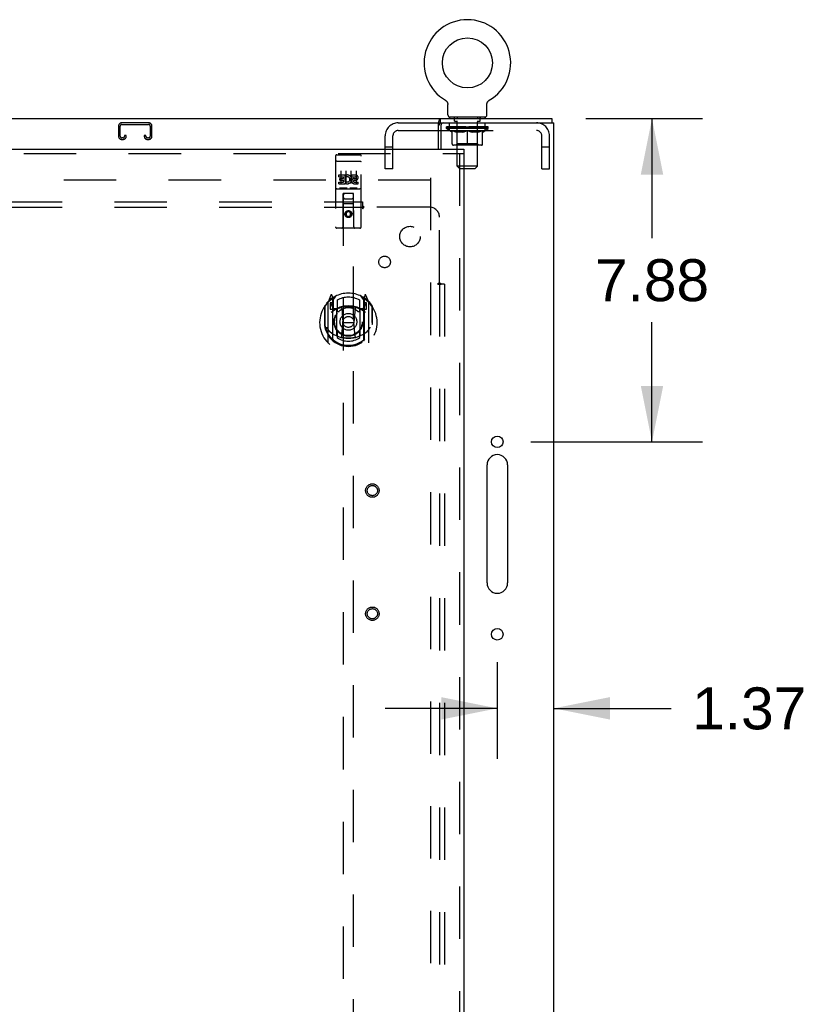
# Model space of a CAD drawing. Header units: inches. Extents: x 0 to 232, y 0 to 150.
# Tile 22 of 30: x 90 to 109, y 92 to 116. Entities that reach past the tile are written whole.
import ezdxf

# ---------------------------------------------------------------- set-up
doc = ezdxf.new("R2010")
doc.units = ezdxf.units.IN
doc.header["$LTSCALE"] = 12.750417
doc.header["$MEASUREMENT"] = 0
doc.linetypes.add('HIDDEN', pattern=[0.2, 0.1, -0.1])
doc.layers.get('0').update_dxf_attribs({"linetype": 'CONTINUOUS'})
for name, color, linetype in [('DEFAULT_2', 8, 'HIDDEN'), ('DIMENSIONS', 7, 'CONTINUOUS'), ('MAIN_OR_RIGHT_DOOR_ASSEMBLY', 7, 'CONTINUOUS'), ('SUBPANEL', 7, 'CONTINUOUS')]:
    doc.layers.add(name, color=color, linetype=linetype)
doc.styles.get("Standard").update_dxf_attribs({"font": 'arial.ttf'})
doc.dimstyles.new('DIMSTYLE_1', dxfattribs={"dimtxt": 1.022761, "dimasz": 1.363681, "dimexe": 0.09, "dimexo": 0.07, "dimgap": 0.0375, "dimtad": 0, "dimtih": 1, "dimtoh": 1, "dimzin": 4, "dimdsep": 46, "dimtxsty": 'Standard', "dimblk": '_FILLED', "dimblk1": '_FILLED', "dimblk2": '_FILLED', "dimcen": 0.09, "dimazin": 1, "dimtfac": 1, "dimtdec": 3, "dimtofl": 0, "dimtmove": 0, "dimatfit": 3, "dimldrblk": '_FILLED', "dimfxl": 0, "dimtolj": 1, "dimtzin": 4, "dimarcsym": 0})

# ---------------------------------------------------------------- blocks, each defined once
blk = doc.blocks.new('_FILLED')
at = {"color": 0, "linetype": 'ByBlock'}
blk.add_solid([(0, 0), (-1, 0.2), (-1, -0.2)], dxfattribs=at)
blk = doc.blocks.new('*D10')
at = {"layer": 'DIMENSIONS', "color": 2, "linetype": 'Continuous'}
for p, q in [((103.787, 113.256), (106.628, 113.256)), ((105.4, 113.256), (105.4, 110.341)), ((105.4, 105.381), (105.4, 108.296)), ((102.449, 105.381), (106.628, 105.381))]:
    blk.add_line(p, q, dxfattribs=at)
at = {"layer": 'DIMENSIONS', "color": 2, "linetype": 'Continuous', "xscale": 1.3636809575, "yscale": 1.3636809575, "zscale": 1.3636809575}
for p, rotation in [((105.4, 113.256), 90), ((105.4, 105.381), 270)]:
    blk.add_blockref('_FILLED', p, dxfattribs=dict(at, rotation=rotation))
at = {"layer": 'DIMENSIONS', "color": 2, "linetype": 'Continuous', "insert": (105.4, 109.83), "char_height": 1.0228, "width": 2.77932, "attachment_point": 2, "line_spacing_factor": 0.9}
blk.add_mtext('7.88', dxfattribs=at)
blk = doc.blocks.new('*D11')
at = {"layer": 'DIMENSIONS', "color": 2, "linetype": 'Continuous'}
for p, q in [((101.635, 100.016), (101.635, 97.661)), ((101.635, 98.888), (98.907, 98.888)), ((103.01, 98.888), (105.865, 98.888))]:
    blk.add_line(p, q, dxfattribs=at)
at = {"layer": 'DIMENSIONS', "color": 2, "linetype": 'Continuous', "xscale": 1.3636809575, "yscale": 1.3636809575, "zscale": 1.3636809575}
blk.add_blockref('_FILLED', (101.635, 98.888), dxfattribs=at)
at = {"layer": 'DIMENSIONS', "color": 2, "linetype": 'Continuous', "xscale": 1.3636809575, "yscale": 1.3636809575, "zscale": 1.3636809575, "rotation": 180}
blk.add_blockref('_FILLED', (103.01, 98.888), dxfattribs=at)
at = {"layer": 'DIMENSIONS', "color": 2, "linetype": 'Continuous', "insert": (107.766, 99.399), "char_height": 1.0228, "width": 2.77932, "attachment_point": 2, "line_spacing_factor": 0.9}
blk.add_mtext('1.37', dxfattribs=at)

msp = doc.modelspace()

# ---------------------------------------------------------------- linework, layer by layer
at = {"color": 7, "linetype": 'Continuous'}
for p, q in [((100.369, 113.703), (100.369, 113.703)), ((100.369, 113.703), (100.372, 113.701)), ((100.372, 113.701), (100.375, 113.699)), ((100.375, 113.699), (100.377, 113.698)), ((100.377, 113.698), (100.38, 113.695)), ((100.38, 113.695), (100.384, 113.693)), ((100.383, 113.693), (100.387, 113.69)), ((101.424, 113.69), (101.428, 113.693)), ((101.428, 113.693), (101.431, 113.695)), ((101.431, 113.695), (101.435, 113.698)), ((101.435, 113.698), (101.436, 113.699)), ((101.435, 113.698), (101.436, 113.699)), ((101.436, 113.699), (101.439, 113.701)), ((101.439, 113.701), (101.442, 113.703)), ((101.442, 113.703), (101.442, 113.703)), ((100.387, 113.69), (100.39, 113.687)), ((100.39, 113.687), (100.393, 113.684)), ((100.393, 113.684), (100.396, 113.681)), ((100.396, 113.681), (100.399, 113.678)), ((100.399, 113.678), (100.402, 113.675)), ((100.402, 113.675), (100.405, 113.671)), ((100.405, 113.671), (100.407, 113.668)), ((100.407, 113.668), (100.41, 113.664)), ((100.41, 113.664), (100.412, 113.66)), ((100.412, 113.661), (100.414, 113.657)), ((100.414, 113.657), (100.416, 113.653)), ((100.416, 113.653), (100.418, 113.649)), ((100.418, 113.649), (100.42, 113.645)), ((100.42, 113.645), (100.422, 113.641)), ((100.422, 113.641), (100.423, 113.637)), ((100.423, 113.637), (100.425, 113.633)), ((100.425, 113.633), (100.426, 113.629)), ((100.426, 113.629), (100.427, 113.625)), ((100.431, 113.346), (100.431, 113.595)), ((101.381, 113.595), (101.381, 113.599)), ((101.381, 113.346), (101.381, 113.595)), ((101.383, 113.62), (101.384, 113.625)), ((101.384, 113.625), (101.385, 113.629)), ((101.385, 113.629), (101.386, 113.633)), ((101.386, 113.633), (101.388, 113.637)), ((101.388, 113.637), (101.389, 113.641)), ((101.389, 113.641), (101.391, 113.645)), ((101.391, 113.645), (101.393, 113.649)), ((101.393, 113.649), (101.395, 113.653)), ((101.395, 113.653), (101.397, 113.657)), ((101.397, 113.657), (101.399, 113.661)), ((101.399, 113.66), (101.401, 113.664)), ((101.401, 113.664), (101.404, 113.668)), ((101.404, 113.668), (101.406, 113.671)), ((101.406, 113.671), (101.409, 113.675)), ((101.409, 113.675), (101.412, 113.678)), ((101.412, 113.678), (101.415, 113.681)), ((101.415, 113.681), (101.418, 113.684)), ((101.418, 113.684), (101.421, 113.687)), ((101.421, 113.687), (101.424, 113.69)), ((42.062, 113.256), (102.958, 113.256)), ((100.253, 113.152), (100.253, 113.256)), ((100.468, 113.286), (100.468, 113.256)), ((101.343, 113.286), (100.468, 113.286)), ((101.343, 113.286), (101.343, 113.256)), ((102.958, 113.256), (102.958, 113.152)), ((100.207, 112.506), (100.207, 113.159)), ((100.207, 112.965), (100.26, 112.965))]:
    msp.add_line(p, q, dxfattribs=at)
at = {"color": 3, "linetype": 'Continuous'}
for p, q in [((100.253, 113.152), (103.01, 113.152)), ((100.26, 113.089), (100.26, 112.506)), ((103.01, 53.36), (103.01, 113.152)), ((101.385, 101.943), (101.385, 104.818)), ((101.885, 104.818), (101.885, 101.943))]:
    msp.add_line(p, q, dxfattribs=at)
at = {"color": 7, "linetype": 'Continuous'}
for points in [[(100.427, 113.625), (100.428, 113.62), (100.429, 113.616), (100.429, 113.612), (100.43, 113.607), (100.43, 113.603), (100.431, 113.599), (100.431, 113.595)], [(100.43, 113.603), (100.431, 113.599), (100.431, 113.595)], [(101.381, 113.599), (101.381, 113.603), (101.381, 113.607), (101.382, 113.612), (101.382, 113.616), (101.383, 113.62)], [(101.381, 113.599), (101.381, 113.603), (101.381, 113.607), (101.382, 113.612), (101.382, 113.616)], [(100.219, 113.195), (100.221, 113.205), (100.222, 113.21), (100.224, 113.215), (100.225, 113.22), (100.226, 113.225), (100.228, 113.23), (100.229, 113.234), (100.231, 113.238), (100.233, 113.241), (100.234, 113.245), (100.236, 113.247), (100.239, 113.25), (100.241, 113.252), (100.243, 113.254), (100.246, 113.255), (100.248, 113.255), (100.25, 113.256), (100.253, 113.256)], [(100.207, 113.159), (100.208, 113.161), (100.21, 113.164), (100.211, 113.167), (100.212, 113.171), (100.214, 113.175), (100.215, 113.18), (100.216, 113.185), (100.218, 113.19), (100.219, 113.195)]]:
    msp.add_lwpolyline(points, dxfattribs=at)
at = {"color": 3, "linetype": 'Continuous'}
for points in [[(100.207, 113.096), (100.209, 113.096), (100.211, 113.097), (100.213, 113.098), (100.216, 113.099), (100.218, 113.101), (100.22, 113.102), (100.222, 113.104), (100.224, 113.106), (100.225, 113.108), (100.227, 113.111), (100.228, 113.113), (100.229, 113.116), (100.231, 113.119), (100.232, 113.121), (100.233, 113.124), (100.234, 113.127)], [(100.234, 113.127), (100.237, 113.133), (100.238, 113.136), (100.239, 113.139), (100.24, 113.141), (100.241, 113.143), (100.242, 113.145), (100.244, 113.147), (100.245, 113.149), (100.247, 113.15), (100.248, 113.151), (100.25, 113.152), (100.251, 113.152), (100.253, 113.152)]]:
    msp.add_lwpolyline(points, dxfattribs=at)
at = {"color": 7, "linetype": 'Continuous'}
msp.add_circle((100.906, 114.61), 0.609, dxfattribs=at)
at = {"color": 3, "linetype": 'Continuous'}
for centre in [(101.635, 105.381), (101.635, 100.693)]:
    msp.add_circle(centre, 0.141, dxfattribs=at)
at = {"color": 7, "linetype": 'Continuous'}
for centre, radius, start, end in [((100.906, 114.61), 1.054, 300.3993, 239.6007), ((100.491, 113.346), 0.06, 180, 270), ((101.321, 113.346), 0.06, 270, 360)]:
    msp.add_arc(centre, radius, start, end, dxfattribs=at)
at = {"color": 3, "linetype": 'Continuous'}
for centre, radius, start, end in [((100.323, 113.089), 0.0625, 90, 180), ((101.635, 104.818), 0.25, 0, 180), ((101.635, 101.943), 0.25, 180, 360)]:
    msp.add_arc(centre, radius, start, end, dxfattribs=at)
at = {"layer": 'DEFAULT_2', "color": 8, "linetype": 'HIDDEN'}
for p, q in [((100.375, 113.699), (100.377, 113.698)), ((101.442, 113.703), (101.442, 113.703)), ((100.596, 113.196), (100.596, 113.276)), ((100.656, 113.286), (100.656, 113.256)), ((101.156, 113.286), (101.156, 113.256)), ((101.216, 113.196), (101.216, 113.276)), ((92.416, 113.072), (92.416, 112.826)), ((92.456, 112.826), (92.456, 113.072)), ((93.148, 113.152), (92.496, 113.152)), ((92.496, 113.112), (93.148, 113.112)), ((93.188, 113.072), (93.188, 112.826)), ((93.228, 112.826), (93.228, 113.072)), ((99.223, 113.152), (100.253, 113.152)), ((100.399, 113.016), (100.399, 113.053)), ((101.412, 113.016), (100.399, 113.016)), ((100.527, 112.926), (100.399, 113.016)), ((100.407, 113.048), (100.407, 113.053)), ((100.414, 113.045), (100.414, 113.048)), ((100.414, 113.045), (101.397, 113.045)), ((100.421, 113.045), (100.421, 113.048)), ((100.422, 113.045), (100.422, 113.048)), ((100.43, 113.048), (100.43, 113.053)), ((100.443, 113.045), (100.443, 113.048)), ((100.444, 113.045), (100.444, 113.048)), ((100.467, 113.048), (100.467, 113.053)), ((100.468, 112.965), (100.468, 113.152)), ((100.479, 113.045), (100.479, 113.048)), ((100.481, 113.045), (100.481, 113.048)), ((100.644, 113.047), (100.483, 113.047)), ((100.518, 113.048), (100.518, 113.053)), ((100.519, 113.045), (100.519, 113.047)), ((100.52, 113.045), (100.52, 113.047)), ((100.522, 113.045), (100.522, 113.047)), ((100.528, 113.045), (100.528, 113.048)), ((100.528, 113.045), (100.528, 113.047)), ((100.53, 113.045), (100.53, 113.048)), ((100.533, 113.045), (100.533, 113.048)), ((100.537, 113.045), (100.537, 113.047)), ((100.548, 113.045), (100.548, 113.047)), ((100.562, 113.045), (100.562, 113.047)), ((100.563, 113.045), (100.563, 113.05)), ((100.579, 113.045), (100.579, 113.047)), ((100.58, 113.048), (100.58, 113.053)), ((100.588, 113.045), (100.588, 113.048)), ((100.591, 113.045), (100.591, 113.048)), ((100.599, 113.045), (100.599, 113.047)), ((100.665, 113.186), (100.606, 113.186)), ((100.608, 113.045), (100.608, 113.051)), ((100.62, 113.045), (100.62, 113.047)), ((100.622, 113.045), (100.622, 113.047)), ((100.644, 113.045), (100.644, 113.047)), ((100.698, 113.047), (100.648, 113.047)), ((100.652, 113.048), (100.652, 113.053)), ((100.656, 112.639), (100.656, 113.013)), ((100.657, 112.096), (100.657, 113.176)), ((100.658, 113.045), (100.658, 113.048)), ((100.662, 113.045), (100.662, 113.048)), ((100.666, 113.045), (100.666, 113.052)), ((100.67, 113.045), (100.67, 113.047)), ((100.679, 113.045), (100.679, 113.047)), ((100.698, 113.045), (100.698, 113.047)), ((100.758, 113.047), (100.71, 113.047)), ((100.727, 113.045), (100.727, 113.047)), ((100.732, 113.048), (100.732, 113.053)), ((100.735, 113.045), (100.735, 113.048)), ((100.737, 113.045), (100.737, 113.052)), ((100.739, 113.045), (100.739, 113.048)), ((100.745, 113.045), (100.745, 113.048)), ((100.758, 113.045), (100.758, 113.047)), ((100.822, 113.047), (100.778, 113.047)), ((100.789, 113.045), (100.789, 113.047)), ((100.814, 113.047), (100.906, 113.053)), ((100.818, 113.048), (100.818, 113.053)), ((100.818, 113.048), (100.818, 113.053)), ((100.818, 113.053), (100.818, 113.053)), ((100.818, 113.045), (100.818, 113.048)), ((100.821, 113.045), (100.821, 113.048)), ((100.822, 113.045), (100.822, 113.048)), ((100.822, 113.045), (100.822, 113.047)), ((100.889, 113.047), (100.85, 113.047)), ((100.855, 113.045), (100.855, 113.047)), ((100.889, 113.045), (100.889, 113.047)), ((100.904, 113.048), (100.903, 113.048)), ((100.903, 113.045), (100.903, 113.048)), ((100.904, 113.045), (100.904, 113.048)), ((100.906, 113.048), (100.906, 113.053)), ((100.908, 113.045), (100.908, 113.048)), ((100.908, 113.045), (100.908, 113.048)), ((100.908, 113.048), (100.908, 113.048)), ((100.909, 113.047), (100.961, 113.047)), ((100.922, 113.045), (100.922, 113.047)), ((100.935, 113.047), (100.935, 113.051)), ((100.935, 113.051), (100.997, 113.047)), ((100.952, 113.047), (100.952, 113.05)), ((100.956, 113.045), (100.956, 113.047)), ((100.989, 113.045), (100.989, 113.048)), ((100.989, 113.045), (100.989, 113.047)), ((100.989, 113.047), (101.033, 113.047)), ((100.99, 113.045), (100.99, 113.048)), ((100.993, 113.048), (100.993, 113.053)), ((100.993, 113.048), (100.993, 113.053)), ((100.993, 113.053), (100.993, 113.053)), ((100.993, 113.045), (100.993, 113.048)), ((101.022, 113.045), (101.022, 113.047)), ((101.053, 113.045), (101.053, 113.047)), ((101.054, 113.047), (101.101, 113.047)), ((101.066, 113.045), (101.066, 113.048)), ((101.072, 113.045), (101.072, 113.048)), ((101.074, 113.045), (101.074, 113.052)), ((101.076, 113.045), (101.076, 113.048)), ((101.079, 113.048), (101.079, 113.053)), ((101.085, 113.045), (101.085, 113.047)), ((101.113, 113.045), (101.113, 113.047)), ((101.113, 113.047), (101.163, 113.047)), ((101.133, 113.045), (101.133, 113.047)), ((101.141, 113.045), (101.141, 113.047)), ((101.145, 113.045), (101.145, 113.052)), ((101.206, 113.186), (101.147, 113.186)), ((101.15, 113.045), (101.15, 113.048)), ((101.153, 113.045), (101.153, 113.048)), ((101.155, 112.096), (101.155, 113.176)), ((101.156, 112.639), (101.156, 113.013)), ((101.159, 113.048), (101.159, 113.053)), ((101.167, 113.045), (101.167, 113.047)), ((101.167, 113.047), (101.328, 113.047)), ((101.189, 113.045), (101.189, 113.047)), ((101.191, 113.045), (101.191, 113.047)), ((101.204, 113.045), (101.204, 113.051)), ((101.213, 113.045), (101.213, 113.047)), ((101.22, 113.045), (101.22, 113.048)), ((101.223, 113.045), (101.223, 113.048)), ((101.231, 113.048), (101.231, 113.053)), ((101.232, 113.045), (101.232, 113.047)), ((101.248, 113.045), (101.248, 113.05)), ((101.249, 113.045), (101.249, 113.047)), ((101.263, 113.045), (101.263, 113.047)), ((101.275, 113.045), (101.275, 113.047)), ((101.278, 113.045), (101.278, 113.048)), ((101.281, 113.045), (101.281, 113.048)), ((101.284, 113.045), (101.284, 113.048)), ((101.284, 113.045), (101.284, 113.047)), ((101.284, 112.926), (101.412, 113.016)), ((101.289, 113.045), (101.289, 113.047)), ((101.292, 113.045), (101.292, 113.047)), ((101.292, 113.045), (101.292, 113.047)), ((101.293, 113.048), (101.293, 113.053)), ((101.33, 113.045), (101.33, 113.048)), ((101.332, 113.045), (101.332, 113.048)), ((101.343, 112.965), (101.343, 113.152)), ((101.344, 113.048), (101.344, 113.053)), ((101.367, 113.045), (101.367, 113.048)), ((101.368, 113.045), (101.368, 113.048)), ((101.381, 113.048), (101.381, 113.053)), ((101.389, 113.045), (101.389, 113.048)), ((101.39, 113.045), (101.39, 113.048)), ((101.397, 113.045), (101.397, 113.048)), ((101.404, 113.048), (101.404, 113.053)), ((101.412, 113.016), (101.412, 113.053)), ((92.523, 112.786), (92.496, 112.786)), ((92.496, 112.746), (92.523, 112.746)), ((92.563, 112.839), (92.563, 112.826)), ((92.603, 112.839), (92.563, 112.839)), ((92.603, 112.826), (92.603, 112.839)), ((93.041, 112.839), (93.041, 112.826)), ((93.081, 112.839), (93.041, 112.839)), ((93.081, 112.826), (93.081, 112.839)), ((93.148, 112.786), (93.121, 112.786)), ((93.121, 112.746), (93.148, 112.746)), ((98.906, 112.027), (98.906, 112.835)), ((99.093, 112.027), (99.093, 112.835)), ((99.223, 112.965), (100.207, 112.965)), ((100.26, 112.965), (102.589, 112.965)), ((100.527, 112.926), (100.535, 112.926)), ((100.535, 112.636), (100.535, 112.961)), ((100.793, 112.926), (100.649, 112.926)), ((100.906, 112.607), (100.906, 112.961)), ((101.162, 112.926), (101.019, 112.926)), ((101.276, 112.636), (101.276, 112.961)), ((101.276, 112.926), (101.284, 112.926)), ((102.719, 112.027), (102.719, 112.835)), ((102.906, 112.027), (102.906, 112.835)), ((99.093, 112.557), (98.906, 112.557)), ((101.246, 112.607), (100.565, 112.607)), ((100.656, 112.639), (100.624, 112.607)), ((101.156, 112.639), (100.656, 112.639)), ((101.156, 112.639), (101.187, 112.607)), ((102.906, 112.557), (102.719, 112.557)), ((99.093, 112.027), (98.906, 112.027)), ((101.155, 112.096), (100.657, 112.096)), ((100.717, 112.036), (100.657, 112.096)), ((100.717, 112.036), (101.095, 112.036)), ((101.095, 112.036), (101.155, 112.096)), ((102.719, 112.027), (102.906, 112.027)), ((100.01, 111.808), (100.01, 54.704)), ((100.01, 111.756), (73.531, 111.756))]:
    msp.add_line(p, q, dxfattribs=at)
for points in [[(100.535, 112.961), (100.556, 112.953), (100.576, 112.946), (100.596, 112.94), (100.616, 112.934), (100.635, 112.93), (100.655, 112.926)], [(100.649, 112.926), (100.63, 112.93), (100.611, 112.935), (100.593, 112.94), (100.574, 112.946), (100.554, 112.953), (100.535, 112.96)], [(100.785, 112.926), (100.805, 112.93), (100.825, 112.935), (100.845, 112.94), (100.865, 112.946), (100.885, 112.953), (100.906, 112.961)], [(100.906, 112.96), (100.886, 112.952), (100.867, 112.946), (100.848, 112.94), (100.83, 112.935), (100.811, 112.93), (100.793, 112.926)], [(100.906, 112.961), (100.926, 112.953), (100.947, 112.946), (100.967, 112.94), (100.987, 112.935), (101.007, 112.93), (101.026, 112.926)], [(101.019, 112.926), (101, 112.93), (100.981, 112.935), (100.963, 112.94), (100.944, 112.946), (100.925, 112.953), (100.906, 112.96)], [(101.156, 112.926), (101.176, 112.93), (101.196, 112.935), (101.216, 112.94), (101.235, 112.946), (101.256, 112.953), (101.276, 112.961)], [(101.276, 112.96), (101.257, 112.953), (101.237, 112.946), (101.218, 112.94), (101.2, 112.935), (101.181, 112.93), (101.162, 112.926)]]:
    msp.add_lwpolyline(points, dxfattribs=at)
for centre, radius, start, end in [((100.586, 113.276), 0.01, 0, 90), ((101.226, 113.276), 0.01, 90, 180), ((92.496, 113.072), 0.08, 90, 180), ((92.496, 113.072), 0.04, 90, 180), ((93.148, 113.072), 0.08, 0, 90), ((93.148, 113.072), 0.04, 0, 90), ((99.223, 112.835), 0.317, 90, 180), ((100.606, 113.196), 0.01, 180, 270), ((100.624, 113.013), 0.0318, 0, 90), ((100.647, 113.176), 0.01, 0, 90), ((101.165, 113.176), 0.01, 90, 180), ((101.187, 113.013), 0.0318, 90, 180), ((101.206, 113.196), 0.01, 270, 360), ((102.589, 112.835), 0.317, 0, 90), ((92.496, 112.826), 0.08, 180, 270), ((92.496, 112.826), 0.04, 180, 270), ((92.523, 112.826), 0.08, 270, 360), ((92.523, 112.826), 0.04, 270, 360), ((93.121, 112.826), 0.08, 180, 270), ((93.121, 112.826), 0.04, 180, 270), ((93.148, 112.826), 0.08, 270, 360), ((93.148, 112.826), 0.04, 270, 360), ((99.223, 112.835), 0.13, 90, 180), ((102.589, 112.835), 0.13, 0, 90), ((100.565, 112.636), 0.0296, 180, 270), ((101.246, 112.636), 0.0296, 270, 360)]:
    msp.add_arc(centre, radius, start, end, dxfattribs=at)
for centre, major_axis, ratio, start_param, end_param in [((100.906, 113.053), (0.506, 0.005), 0.05963, 2.96643, 3.140963), ((100.384, 113.043), (0.158, 0), 0.060556, 0.430652, 1.470503), ((100.906, 113.053), (0.506, 0), 0.060556, 3.141593, 3.316126), ((100.384, 113.038), (0.158, 0.002), 0.05963, 1.376596, 1.469874), ((100.906, 113.053), (0.506, 0.011), 0.05688, 2.791345, 2.965878), ((100.364, 113.043), (0.158, 0.002), 0.05963, 0.25549, 1.295341), ((100.419, 113.043), (0.158, -0.002), 0.05963, 0.605815, 1.645666), ((100.906, 113.053), (0.506, -0.005), 0.05963, -2.96643, -2.791898), ((100.419, 113.038), (0.158, 0), 0.060556, 1.551758, 1.645036), ((100.364, 113.038), (0.158, 0.003), 0.05688, 1.20151, 1.294789), ((100.42, 113.04), (0.131, 0.001), 0.05963, 1.065228, 1.614276), ((100.404, 113.04), (0.131, 0.003), 0.05688, 0.890143, 1.43919), ((100.45, 113.04), (0.131, 0), 0.060556, 1.240391, 1.789438), ((100.906, 113.053), (0.506, 0.015), 0.052395, 2.616403, 2.790936), ((100.361, 113.043), (0.158, 0.003), 0.05688, 0.080405, 1.120256), ((100.469, 113.043), (0.158, -0.003), 0.05688, 0.7809, 1.820751), ((100.906, 113.053), (0.506, -0.011), 0.05688, -2.791345, -2.616812), ((100.469, 113.038), (0.158, -0.002), 0.05963, 1.72692, 1.820198), ((100.361, 113.038), (0.158, 0.005), 0.052395, 1.026568, 1.119847), ((100.403, 113.04), (0.131, 0.004), 0.052395, 0.715201, 1.264248), ((100.495, 113.04), (0.131, -0.001), 0.05963, 1.415553, 1.9646), ((100.906, 113.053), (0.506, 0.02), 0.046319, 2.441654, 2.616187), ((100.532, 113.043), (0.158, -0.005), 0.052395, 0.955842, 1.995693), ((100.375, 113.043), (0.158, 0.005), 0.052395, -0.094537, 0.945314), ((100.906, 113.053), (0.506, -0.015), 0.052395, -2.616403, -2.44187), ((100.532, 113.038), (0.158, -0.003), 0.05688, 1.902006, 1.995284), ((100.375, 113.038), (0.158, 0.006), 0.046319, 0.851819, 0.945098), ((100.418, 113.04), (0.131, 0.005), 0.046319, 0.540452, 1.089499), ((100.552, 113.04), (0.131, -0.003), 0.05688, 1.590638, 2.139686), ((100.906, 113.053), (0.506, 0.024), 0.038841, 2.267123, 2.441656), ((100.607, 113.043), (0.158, -0.006), 0.046319, 1.130591, 2.170442), ((100.404, 113.043), (0.158, 0.006), 0.046319, -0.269286, 0.770565), ((100.906, 113.053), (0.506, -0.02), 0.046319, -2.441654, -2.267121), ((100.607, 113.038), (0.158, -0.005), 0.052395, 2.076947, 2.170226), ((100.404, 113.038), (0.158, 0.007), 0.038841, 0.677289, 0.770567), ((100.448, 113.04), (0.131, 0.006), 0.038841, 0.365921, 0.914969), ((100.619, 113.04), (0.131, -0.004), 0.052395, 1.76558, 2.314627), ((100.906, 113.053), (0.506, 0.027), 0.030195, 2.09281, 2.267343), ((100.691, 113.043), (0.158, -0.007), 0.038841, 1.305122, 2.344973), ((100.449, 113.043), (0.158, 0.007), 0.038841, -0.443817, 0.596034), ((100.906, 113.053), (0.506, -0.024), 0.038841, -2.267123, -2.092591), ((100.691, 113.038), (0.158, -0.006), 0.046319, 2.251696, 2.344975), ((100.449, 113.038), (0.158, 0.008), 0.030195, 0.502975, 0.596254), ((100.491, 113.04), (0.131, 0.007), 0.030195, 0.191608, 0.740655), ((100.695, 113.04), (0.131, -0.005), 0.046319, 1.940329, 2.489376), ((100.508, 113.043), (0.158, 0.008), 0.030195, -0.61813, 0.421721), ((100.906, 113.053), (0.506, 0.029), 0.020645, 1.918687, 2.09322), ((100.781, 113.043), (0.158, -0.008), 0.030195, 1.479435, 2.519286), ((100.906, 113.053), (0.506, -0.027), 0.030195, -2.09281, -1.918277), ((100.781, 113.038), (0.158, -0.007), 0.038841, 2.426227, 2.519505), ((100.508, 113.038), (0.158, 0.009), 0.020645, 0.328852, 0.422131), ((100.547, 113.04), (0.131, 0.007), 0.020645, 0.017485, 0.566532), ((100.778, 113.04), (0.131, -0.006), 0.038841, 2.11486, 2.663907), ((100.579, 113.043), (0.158, 0.009), 0.020645, -0.792253, 0.247598), ((100.906, 113.053), (0.506, 0.03), 0.010478, 1.744704, 1.919237), ((100.875, 113.043), (0.158, -0.009), 0.020645, 1.653558, 2.693409), ((100.906, 113.053), (0.506, -0.029), 0.020645, -1.918687, -1.744154), ((100.875, 113.038), (0.158, -0.008), 0.030195, 2.60054, 2.693819), ((100.579, 113.038), (0.158, 0.009), 0.010478, 0.154869, 0.248148), ((100.614, 113.04), (0.131, 0.008), 0.010478, 6.126688, 6.675735), ((100.865, 113.04), (0.131, -0.007), 0.030195, 2.289173, 2.83822), ((100.66, 113.043), (0.158, 0.009), 0.010478, -0.966236, -0.000846), ((100.97, 113.043), (0.158, -0.009), 0.010478, 1.827541, 2.867392), ((100.906, 113.053), (0.506, -0.03), 0.010478, -1.744704, -1.563007), ((100.97, 113.038), (0.158, -0.009), 0.020645, 2.774664, 2.867942), ((100.953, 113.04), (0.131, -0.007), 0.020645, 2.463296, 3.012344), ((100.841, 113.043), (0.158, 0.009), 0.010478, 0.274201, 1.314052), ((100.772, 113.04), (0.131, 0.008), 0.010478, -0.000483, 0.504314), ((100.748, 113.038), (0.158, 0.009), 0.010478, 0.099668, 0.192946), ((100.906, 113.053), (0.506, 0.03), 0.010478, -1.571421, -1.396888), ((101.063, 113.038), (0.158, -0.009), 0.010478, 2.74231, 2.948646), ((101.039, 113.04), (0.131, -0.008), 0.010478, 2.637279, 3.14189), ((100.936, 113.043), (0.158, 0.009), 0.020645, 0.448184, 1.488034), ((100.859, 113.04), (0.131, 0.007), 0.020645, 0.129249, 0.678296), ((100.841, 113.038), (0.158, 0.009), 0.020645, 0.273651, 0.366929), ((100.906, 113.053), (0.506, 0.029), 0.020645, -1.397439, -1.222906), ((101.151, 113.043), (0.158, -0.009), 0.010478, -3.140747, -2.175357), ((100.906, 113.053), (0.506, -0.03), 0.010478, 1.222355, 1.396888), ((101.03, 113.043), (0.158, 0.008), 0.030195, 0.622307, 1.662158), ((100.946, 113.04), (0.131, 0.007), 0.030195, 0.303372, 0.852419), ((101.197, 113.04), (0.131, -0.008), 0.010478, 2.749043, 3.29809), ((101.232, 113.043), (0.158, -0.009), 0.020645, 2.893995, 3.933846), ((100.936, 113.038), (0.158, 0.008), 0.030195, 0.447774, 0.541052), ((101.232, 113.038), (0.158, -0.009), 0.010478, 2.893445, 2.986723), ((100.906, 113.053), (0.506, 0.027), 0.030195, -1.223315, -1.048783), ((100.906, 113.053), (0.506, -0.029), 0.020645, 1.048373, 1.222906), ((101.12, 113.043), (0.158, 0.007), 0.038841, 0.79662, 1.836471), ((101.033, 113.04), (0.131, 0.006), 0.038841, 0.477686, 1.026733), ((101.264, 113.04), (0.131, -0.007), 0.020645, 2.57506, 3.124108), ((101.204, 113.043), (0.158, 0.006), 0.046319, 0.971151, 2.011002), ((101.303, 113.043), (0.158, -0.008), 0.030195, 2.719872, 3.759723), ((101.03, 113.038), (0.158, 0.007), 0.038841, 0.622087, 0.715366), ((101.303, 113.038), (0.158, -0.009), 0.020645, 2.719462, 2.812741), ((100.906, 113.053), (0.506, 0.024), 0.038841, -1.049002, -0.874469), ((100.906, 113.053), (0.506, -0.027), 0.030195, 0.87425, 1.048783), ((101.116, 113.04), (0.131, 0.005), 0.046319, 0.652216, 1.201263), ((101.279, 113.043), (0.158, 0.005), 0.052395, 1.1459, 2.185751), ((101.32, 113.04), (0.131, -0.007), 0.030195, 2.400937, 2.949985), ((101.362, 113.043), (0.158, -0.007), 0.038841, 2.545558, 3.585409), ((101.192, 113.04), (0.131, 0.004), 0.052395, 0.826965, 1.376012), ((101.12, 113.038), (0.158, 0.006), 0.046319, 0.796618, 0.889896), ((101.362, 113.038), (0.158, -0.008), 0.030195, 2.545339, 2.638617), ((101.342, 113.043), (0.158, 0.003), 0.05688, 1.320842, 2.360692), ((100.906, 113.053), (0.506, 0.02), 0.046319, -0.874471, -0.699939), ((100.906, 113.053), (0.506, -0.024), 0.038841, 0.699936, 0.874469), ((101.407, 113.043), (0.158, -0.006), 0.046319, 2.371028, 3.410879), ((101.363, 113.04), (0.131, -0.006), 0.038841, 2.226624, 2.775671), ((101.392, 113.043), (0.158, 0.002), 0.05963, 1.495927, 2.535778), ((101.26, 113.04), (0.131, 0.003), 0.05688, 1.001907, 1.550954), ((101.437, 113.043), (0.158, -0.005), 0.052395, 2.196279, 3.23613), ((101.204, 113.038), (0.158, 0.005), 0.052395, 0.971367, 1.064645), ((101.393, 113.04), (0.131, -0.005), 0.046319, 2.052093, 2.601141), ((101.428, 113.043), (0.158, 0), 0.060556, 1.671089, 2.71094), ((101.407, 113.038), (0.158, -0.007), 0.038841, 2.371026, 2.464304), ((101.45, 113.043), (0.158, -0.003), 0.05688, 2.021337, 3.061188), ((100.906, 113.053), (0.506, 0.015), 0.052395, -0.699723, -0.52519), ((100.906, 113.053), (0.506, -0.02), 0.046319, 0.525406, 0.699939), ((101.447, 113.043), (0.158, -0.002), 0.05963, 1.846251, 2.886102), ((101.316, 113.04), (0.131, 0.001), 0.05963, 1.176993, 1.72604), ((101.408, 113.04), (0.131, -0.004), 0.052395, 1.877344, 2.426392), ((101.361, 113.04), (0.131, 0), 0.060556, 1.352155, 1.901202), ((101.407, 113.04), (0.131, -0.003), 0.05688, 1.702402, 2.25145), ((101.391, 113.04), (0.131, -0.001), 0.05963, 1.527317, 2.076364), ((101.279, 113.038), (0.158, 0.003), 0.05688, 1.146309, 1.239587), ((101.437, 113.038), (0.158, -0.006), 0.046319, 2.196495, 2.289773), ((100.906, 113.053), (0.506, 0.011), 0.05688, -0.524781, -0.350248), ((100.906, 113.053), (0.506, -0.015), 0.052395, 0.350657, 0.52519), ((101.342, 113.038), (0.158, 0.002), 0.05963, 1.321394, 1.414673), ((101.45, 113.038), (0.158, -0.005), 0.052395, 2.021746, 2.115024), ((100.906, 113.053), (0.506, 0.005), 0.05963, -0.349695, -0.175162), ((100.906, 113.053), (0.506, -0.011), 0.05688, 0.175715, 0.350248), ((101.392, 113.038), (0.158, 0), 0.060556, 1.496556, 1.589835), ((101.447, 113.038), (0.158, -0.003), 0.05688, 1.846804, 1.940083), ((101.428, 113.038), (0.158, -0.002), 0.05963, 1.671719, 1.764997), ((100.906, 113.053), (0.506, 0), 0.060556, -0.174533, 0), ((100.906, 113.053), (0.506, -0.005), 0.05963, 0.000629, 0.175162)]:
    msp.add_ellipse(centre, major_axis=major_axis, ratio=ratio, start_param=start_param, end_param=end_param, dxfattribs=at)
at = {"layer": 'MAIN_OR_RIGHT_DOOR_ASSEMBLY', "color": 3, "linetype": 'Continuous'}
for p, q in [((72.26, 112.506), (100.822, 112.506)), ((100.822, 112.402), (100.822, 54.11))]:
    msp.add_line(p, q, dxfattribs=at)
at = {"layer": 'MAIN_OR_RIGHT_DOOR_ASSEMBLY', "color": 7, "linetype": 'Continuous'}
msp.add_line((100.822, 112.506), (100.822, 112.402), dxfattribs=at)
at = {"layer": 'MAIN_OR_RIGHT_DOOR_ASSEMBLY', "color": 8, "linetype": 'HIDDEN'}
for p, q in [((72.26, 112.402), (100.822, 112.402)), ((97.697, 112.343), (97.697, 110.618)), ((97.727, 112.373), (98.292, 112.373)), ((98.322, 110.618), (98.322, 112.343)), ((100.718, 112.402), (100.718, 54.11)), ((97.714, 112.215), (97.713, 112.215)), ((97.714, 112.215), (97.714, 112.215)), ((97.715, 112.215), (97.714, 112.215)), ((97.716, 112.215), (97.715, 112.215)), ((97.717, 112.215), (97.716, 112.215)), ((97.718, 112.215), (97.717, 112.215)), ((97.718, 112.215), (97.718, 112.215)), ((97.719, 112.215), (97.718, 112.215)), ((97.72, 112.215), (97.719, 112.215)), ((97.721, 112.215), (97.72, 112.215)), ((97.722, 112.215), (97.721, 112.215)), ((97.722, 112.215), (97.722, 112.215)), ((97.723, 112.215), (97.722, 112.215)), ((97.724, 112.215), (97.723, 112.215)), ((97.725, 112.215), (97.724, 112.215)), ((97.726, 112.215), (97.725, 112.215)), ((97.727, 112.215), (97.726, 112.215)), ((97.727, 112.215), (98.292, 112.215)), ((98.292, 112.215), (98.293, 112.215)), ((98.293, 112.215), (98.294, 112.215)), ((98.294, 112.215), (98.295, 112.215)), ((98.295, 112.215), (98.295, 112.215)), ((98.295, 112.215), (98.296, 112.215)), ((98.296, 112.215), (98.297, 112.215)), ((98.298, 112.215), (98.299, 112.215)), ((98.299, 112.215), (98.3, 112.215)), ((98.3, 112.215), (98.301, 112.215)), ((98.301, 112.215), (98.302, 112.215)), ((98.302, 112.215), (98.302, 112.215)), ((98.302, 112.215), (98.303, 112.215)), ((98.303, 112.215), (98.304, 112.215)), ((98.304, 112.215), (98.305, 112.215)), ((98.305, 112.215), (98.305, 112.215)), ((97.778, 111.838), (97.778, 111.881)), ((97.778, 111.881), (97.934, 111.881)), ((97.778, 111.838), (97.891, 111.838)), ((97.799, 111.753), (97.799, 111.796)), ((97.799, 111.796), (97.891, 111.796)), ((97.822, 111.982), (97.822, 111.676)), ((97.891, 111.796), (97.891, 111.838)), ((97.934, 111.703), (97.934, 111.881)), ((97.958, 111.833), (97.941, 111.872)), ((97.947, 111.982), (97.947, 111.676)), ((98.072, 111.982), (98.072, 111.676)), ((98.09, 111.838), (98.09, 111.881)), ((98.09, 111.881), (98.183, 111.881)), ((98.09, 111.838), (98.183, 111.838)), ((98.154, 111.794), (98.183, 111.794)), ((98.197, 111.982), (98.197, 111.676)), ((97.727, 111.545), (98.292, 111.545)), ((97.778, 111.667), (97.778, 111.71)), ((97.778, 111.71), (97.891, 111.71)), ((97.778, 111.667), (97.934, 111.667)), ((97.799, 111.753), (97.891, 111.753)), ((97.971, 111.561), (97.799, 111.561)), ((97.891, 111.71), (97.891, 111.753)), ((97.934, 111.703), (97.947, 111.722)), ((97.934, 111.667), (97.934, 111.68)), ((97.937, 111.678), (97.934, 111.68)), ((98.221, 111.561), (98.049, 111.561)), ((98.15, 111.753), (98.196, 111.753)), ((98.154, 111.71), (98.246, 111.71)), ((98.154, 111.667), (98.246, 111.667)), ((98.246, 111.667), (98.246, 111.71)), ((97.88, 110.618), (97.883, 111.428)), ((97.885, 111.428), (97.883, 111.428)), ((97.885, 111.428), (97.885, 85.427)), ((98.135, 111.428), (97.885, 111.428)), ((97.925, 111.303), (98.095, 111.303)), ((98.135, 85.427), (98.135, 111.428)), ((98.136, 111.428), (98.135, 111.428)), ((98.14, 110.618), (98.136, 111.428)), ((98.137, 111.178), (97.882, 111.178)), ((98.01, 111), (97.947, 110.964)), ((97.947, 110.964), (97.947, 110.892)), ((97.947, 110.964), (97.957, 110.958)), ((97.947, 110.892), (97.957, 110.898)), ((97.947, 110.892), (98.01, 110.856)), ((98.01, 110.989), (97.957, 110.958)), ((97.957, 110.958), (97.957, 110.898)), ((97.957, 110.898), (98.01, 110.868)), ((98.01, 111), (98.01, 110.989)), ((98.072, 110.964), (98.01, 111)), ((98.062, 110.958), (98.01, 110.989)), ((98.01, 110.868), (98.062, 110.898)), ((98.01, 110.856), (98.072, 110.892)), ((98.01, 110.856), (98.01, 110.868)), ((98.072, 110.964), (98.062, 110.958)), ((98.062, 110.898), (98.062, 110.958)), ((98.072, 110.892), (98.062, 110.898)), ((98.072, 110.892), (98.072, 110.964)), ((98.292, 110.588), (97.727, 110.588)), ((97.584, 108.954), (97.514, 108.779)), ((97.627, 108.871), (97.613, 108.951)), ((97.635, 108.824), (97.705, 108.933)), ((98.315, 108.933), (98.385, 108.824)), ((98.406, 108.951), (98.392, 108.871)), ((98.505, 108.779), (98.435, 108.954)), ((97.427, 108.673), (97.427, 108.284)), ((97.435, 108.695), (97.435, 108.238)), ((97.51, 108.768), (97.51, 107.801)), ((97.567, 108.764), (97.567, 108.614)), ((97.635, 108.764), (97.567, 108.764)), ((97.575, 108.756), (97.605, 108.71)), ((97.606, 108.875), (97.606, 108.874)), ((97.606, 108.874), (97.606, 108.874)), ((97.606, 108.874), (97.606, 108.874)), ((97.627, 107.855), (97.627, 108.871)), ((97.635, 107.879), (97.635, 108.882)), ((97.637, 108.858), (97.637, 108.65)), ((97.735, 108.836), (97.735, 108.583)), ((98.285, 108.583), (98.285, 108.836)), ((98.382, 108.65), (98.382, 108.858)), ((98.385, 107.879), (98.385, 108.882)), ((98.452, 108.764), (98.385, 108.764)), ((98.392, 108.871), (98.392, 107.855)), ((98.414, 108.874), (98.409, 108.877)), ((98.414, 108.71), (98.444, 108.756)), ((98.452, 108.614), (98.452, 108.764)), ((98.51, 107.801), (98.51, 108.768)), ((98.585, 108.695), (98.585, 108.238)), ((98.592, 108.284), (98.592, 108.673)), ((97.567, 108.614), (97.627, 108.614)), ((97.727, 108.612), (97.655, 108.612)), ((97.657, 108.63), (97.723, 108.63)), ((97.727, 107.971), (97.727, 108.603)), ((97.847, 108.629), (97.877, 108.284)), ((98.173, 108.629), (98.142, 108.284)), ((98.365, 108.612), (98.292, 108.612)), ((98.292, 108.603), (98.292, 107.971)), ((98.296, 108.63), (98.362, 108.63)), ((98.392, 108.614), (98.452, 108.614)), ((97.427, 108.284), (97.442, 108.285)), ((97.435, 108.238), (97.435, 108.235)), ((97.847, 107.945), (97.877, 108.284)), ((97.877, 108.284), (98.142, 108.284)), ((98.172, 107.945), (98.142, 108.284)), ((98.592, 108.284), (98.577, 108.285)), ((98.585, 108.238), (98.584, 108.235)), ((97.735, 108.022), (97.735, 107.919)), ((98.285, 107.919), (98.285, 108.022))]:
    msp.add_line(p, q, dxfattribs=at)
for points in [[(97.713, 112.215), (97.713, 112.215), (97.712, 112.214), (97.712, 112.214), (97.711, 112.214), (97.711, 112.214), (97.711, 112.214), (97.71, 112.214), (97.71, 112.214), (97.71, 112.214), (97.709, 112.214), (97.709, 112.214), (97.709, 112.214), (97.708, 112.214), (97.708, 112.214), (97.708, 112.214), (97.707, 112.214), (97.707, 112.214), (97.707, 112.214), (97.706, 112.213), (97.706, 112.213), (97.706, 112.213), (97.706, 112.213), (97.705, 112.213), (97.705, 112.213), (97.705, 112.213), (97.704, 112.213), (97.704, 112.213), (97.704, 112.213), (97.704, 112.213), (97.703, 112.213), (97.703, 112.212), (97.703, 112.212), (97.703, 112.212), (97.702, 112.212), (97.702, 112.212), (97.702, 112.212), (97.702, 112.212), (97.701, 112.212), (97.701, 112.212), (97.701, 112.212), (97.701, 112.212), (97.701, 112.212), (97.7, 112.211), (97.7, 112.211), (97.7, 112.211), (97.7, 112.211), (97.7, 112.211), (97.7, 112.211), (97.699, 112.211), (97.699, 112.211), (97.699, 112.211), (97.699, 112.211), (97.699, 112.21), (97.699, 112.21), (97.699, 112.21), (97.698, 112.21), (97.698, 112.21), (97.698, 112.21), (97.698, 112.21), (97.698, 112.21), (97.698, 112.21), (97.698, 112.21), (97.698, 112.209), (97.698, 112.209), (97.698, 112.209), (97.697, 112.209), (97.697, 112.209), (97.697, 112.209), (97.697, 112.209), (97.697, 112.209), (97.697, 112.209), (97.697, 112.209), (97.697, 112.208), (97.697, 112.208), (97.697, 112.208), (97.697, 112.208), (97.697, 112.208)], [(98.297, 112.215), (98.298, 112.215), (98.298, 112.215)], [(98.305, 112.215), (98.306, 112.215), (98.307, 112.215), (98.307, 112.214), (98.307, 112.214), (98.308, 112.214), (98.308, 112.214), (98.308, 112.214), (98.309, 112.214), (98.309, 112.214), (98.309, 112.214), (98.31, 112.214), (98.31, 112.214), (98.31, 112.214), (98.311, 112.214), (98.311, 112.214), (98.311, 112.214), (98.312, 112.214), (98.312, 112.214), (98.312, 112.214), (98.313, 112.213), (98.313, 112.213), (98.313, 112.213), (98.314, 112.213), (98.314, 112.213), (98.314, 112.213), (98.314, 112.213), (98.315, 112.213), (98.315, 112.213), (98.315, 112.213), (98.316, 112.213), (98.316, 112.213), (98.316, 112.212), (98.316, 112.212), (98.317, 112.212), (98.317, 112.212), (98.317, 112.212), (98.317, 112.212), (98.317, 112.212), (98.318, 112.212), (98.318, 112.212), (98.318, 112.212), (98.318, 112.212), (98.319, 112.212), (98.319, 112.211), (98.319, 112.211), (98.319, 112.211), (98.319, 112.211), (98.319, 112.211), (98.32, 112.211), (98.32, 112.211), (98.32, 112.211), (98.32, 112.211), (98.32, 112.211), (98.32, 112.21), (98.321, 112.21), (98.321, 112.21), (98.321, 112.21), (98.321, 112.21), (98.321, 112.21), (98.321, 112.21), (98.321, 112.21), (98.321, 112.21), (98.321, 112.21), (98.322, 112.209), (98.322, 112.209), (98.322, 112.209), (98.322, 112.209), (98.322, 112.209), (98.322, 112.209), (98.322, 112.209), (98.322, 112.209), (98.322, 112.209), (98.322, 112.209), (98.322, 112.208), (98.322, 112.208), (98.322, 112.208), (98.322, 112.208), (98.322, 112.208)], [(97.799, 111.561), (97.798, 111.561), (97.798, 111.561), (97.798, 111.561), (97.798, 111.561), (97.798, 111.561), (97.797, 111.561), (97.797, 111.561), (97.797, 111.562), (97.797, 111.562), (97.797, 111.562), (97.797, 111.562), (97.796, 111.562), (97.796, 111.562), (97.796, 111.562), (97.796, 111.562), (97.796, 111.562), (97.796, 111.562), (97.795, 111.562), (97.795, 111.562), (97.795, 111.562), (97.795, 111.562), (97.795, 111.562), (97.795, 111.562), (97.794, 111.562), (97.794, 111.562), (97.794, 111.562), (97.794, 111.562), (97.794, 111.562), (97.794, 111.562), (97.794, 111.562), (97.794, 111.562), (97.793, 111.562), (97.793, 111.562), (97.793, 111.562), (97.793, 111.562), (97.793, 111.562), (97.793, 111.562), (97.793, 111.562), (97.793, 111.562), (97.793, 111.562), (97.793, 111.562), (97.792, 111.562), (97.792, 111.563), (97.792, 111.563), (97.792, 111.563), (97.792, 111.563)], [(97.977, 111.563), (97.977, 111.563), (97.977, 111.563), (97.977, 111.563), (97.977, 111.562), (97.977, 111.562), (97.977, 111.562), (97.976, 111.562), (97.976, 111.562), (97.976, 111.562), (97.976, 111.562), (97.976, 111.562), (97.976, 111.562), (97.976, 111.562), (97.976, 111.562), (97.976, 111.562), (97.975, 111.562), (97.975, 111.562), (97.975, 111.562), (97.975, 111.562), (97.975, 111.562), (97.975, 111.562), (97.975, 111.562), (97.975, 111.562), (97.974, 111.562), (97.974, 111.562), (97.974, 111.562), (97.974, 111.562), (97.974, 111.562), (97.974, 111.562), (97.974, 111.562), (97.973, 111.562), (97.973, 111.562), (97.973, 111.562), (97.973, 111.562), (97.973, 111.562), (97.972, 111.562), (97.972, 111.562), (97.972, 111.562), (97.972, 111.561), (97.972, 111.561), (97.972, 111.561), (97.971, 111.561), (97.971, 111.561), (97.971, 111.561), (97.971, 111.561)], [(98.049, 111.561), (98.048, 111.561), (98.048, 111.561), (98.048, 111.561), (98.048, 111.561), (98.048, 111.561), (98.047, 111.561), (98.047, 111.561), (98.047, 111.562), (98.047, 111.562), (98.047, 111.562), (98.047, 111.562), (98.046, 111.562), (98.046, 111.562), (98.046, 111.562), (98.046, 111.562), (98.046, 111.562), (98.046, 111.562), (98.045, 111.562), (98.045, 111.562), (98.045, 111.562), (98.045, 111.562), (98.045, 111.562), (98.045, 111.562), (98.045, 111.562), (98.044, 111.562), (98.044, 111.562), (98.044, 111.562), (98.044, 111.562), (98.044, 111.562), (98.044, 111.562), (98.044, 111.562), (98.043, 111.562), (98.043, 111.562), (98.043, 111.562), (98.043, 111.562), (98.043, 111.562), (98.043, 111.562), (98.043, 111.562), (98.043, 111.562), (98.043, 111.562), (98.043, 111.562), (98.042, 111.562), (98.042, 111.563), (98.042, 111.563), (98.042, 111.563), (98.042, 111.563)], [(98.227, 111.563), (98.227, 111.563), (98.227, 111.563), (98.227, 111.563), (98.227, 111.562), (98.227, 111.562), (98.227, 111.562), (98.226, 111.562), (98.226, 111.562), (98.226, 111.562), (98.226, 111.562), (98.226, 111.562), (98.226, 111.562), (98.226, 111.562), (98.226, 111.562), (98.226, 111.562), (98.225, 111.562), (98.225, 111.562), (98.225, 111.562), (98.225, 111.562), (98.225, 111.562), (98.225, 111.562), (98.225, 111.562), (98.225, 111.562), (98.224, 111.562), (98.224, 111.562), (98.224, 111.562), (98.224, 111.562), (98.224, 111.562), (98.224, 111.562), (98.224, 111.562), (98.223, 111.562), (98.223, 111.562), (98.223, 111.562), (98.223, 111.562), (98.223, 111.562), (98.222, 111.562), (98.222, 111.562), (98.222, 111.562), (98.222, 111.561), (98.222, 111.561), (98.222, 111.561), (98.221, 111.561), (98.221, 111.561), (98.221, 111.561), (98.221, 111.561)], [(97.477, 108.171), (97.48, 108.166), (97.483, 108.161), (97.486, 108.156), (97.489, 108.151), (97.492, 108.147), (97.495, 108.143), (97.497, 108.139), (97.5, 108.135), (97.502, 108.131), (97.505, 108.127), (97.507, 108.124), (97.51, 108.121), (97.512, 108.117), (97.514, 108.114), (97.517, 108.111), (97.519, 108.108), (97.521, 108.106), (97.523, 108.103), (97.525, 108.1), (97.527, 108.098), (97.529, 108.096), (97.531, 108.093), (97.533, 108.091), (97.535, 108.089), (97.537, 108.087), (97.539, 108.085), (97.541, 108.083), (97.542, 108.081), (97.544, 108.08), (97.546, 108.078), (97.547, 108.077), (97.549, 108.075), (97.551, 108.074), (97.552, 108.072), (97.554, 108.071), (97.555, 108.069)], [(98.464, 108.069), (98.465, 108.071), (98.467, 108.072), (98.469, 108.073), (98.47, 108.075), (98.472, 108.076), (98.473, 108.078), (98.475, 108.08), (98.477, 108.081), (98.479, 108.083), (98.48, 108.085), (98.482, 108.087), (98.484, 108.089), (98.486, 108.091), (98.488, 108.093), (98.49, 108.096), (98.492, 108.098), (98.494, 108.1), (98.496, 108.103), (98.498, 108.106), (98.5, 108.108), (98.502, 108.111), (98.505, 108.114), (98.507, 108.117), (98.509, 108.121), (98.512, 108.124), (98.514, 108.127), (98.517, 108.131), (98.519, 108.135), (98.522, 108.139), (98.525, 108.143), (98.527, 108.147), (98.53, 108.151), (98.533, 108.156), (98.536, 108.161), (98.539, 108.166), (98.542, 108.171)], [(98.198, 107.928), (98.192, 107.926), (98.187, 107.925), (98.181, 107.923), (98.176, 107.922), (98.17, 107.921), (98.165, 107.919), (98.16, 107.918), (98.154, 107.917), (98.149, 107.916), (98.143, 107.915), (98.138, 107.914), (98.132, 107.913), (98.127, 107.912), (98.121, 107.911), (98.116, 107.91), (98.11, 107.909), (98.104, 107.908), (98.099, 107.908), (98.093, 107.907), (98.088, 107.906), (98.082, 107.906), (98.077, 107.905), (98.071, 107.905), (98.066, 107.904), (98.06, 107.904), (98.054, 107.903), (98.049, 107.903), (98.043, 107.903), (98.038, 107.903), (98.032, 107.902), (98.026, 107.902), (98.021, 107.902), (98.015, 107.902), (98.01, 107.902), (98.004, 107.902), (97.998, 107.902), (97.993, 107.902), (97.987, 107.902), (97.982, 107.903), (97.976, 107.903), (97.97, 107.903), (97.965, 107.903), (97.959, 107.904), (97.954, 107.904), (97.948, 107.905), (97.943, 107.905), (97.937, 107.906), (97.931, 107.906), (97.926, 107.907), (97.92, 107.908), (97.915, 107.908), (97.909, 107.909), (97.904, 107.91), (97.898, 107.911), (97.893, 107.912), (97.887, 107.913), (97.882, 107.914), (97.876, 107.915), (97.871, 107.916), (97.865, 107.917), (97.86, 107.918), (97.854, 107.919), (97.849, 107.921), (97.843, 107.922), (97.838, 107.923), (97.832, 107.925), (97.827, 107.926), (97.822, 107.928)]]:
    msp.add_lwpolyline(points, dxfattribs=at)
for centre, radius in [((98.01, 110.928), 0.085), ((98.01, 110.928), 0.0845), ((98.01, 108.302), 0.35), ((98.01, 108.302), 0.335), ((98.01, 108.302), 0.205), ((98.01, 108.302), 0.133), ((98.593, 104.193), 0.164), ((98.593, 104.193), 0.124), ((98.593, 101.193), 0.164), ((98.593, 101.193), 0.124)]:
    msp.add_circle(centre, radius, dxfattribs=at)
for centre, radius, start, end in [((97.727, 112.343), 0.03, 90, 180), ((98.292, 112.343), 0.03, 0, 90), ((97.984, 111.774), 0.107, 244.2636, 113.4027), ((97.984, 111.774), 0.0639, 234.8895, 113.4026), ((98.154, 111.731), 0.0635, 90, 270), ((98.183, 111.816), 0.0644, 282.2995, 90.0775), ((98.183, 111.816), 0.0219, 269.9011, 90), ((97.727, 111.515), 0.03, 90, 180), ((98.154, 111.732), 0.0219, 100.307, 270), ((98.292, 111.515), 0.03, 0, 90), ((97.925, 111.388), 0.04, 90, 180), ((97.925, 111.343), 0.04, 180, 270), ((98.095, 111.388), 0.04, 0, 90), ((98.095, 111.343), 0.04, 270, 360), ((97.727, 110.618), 0.03, 180, 270), ((97.85, 110.618), 0.03, 270, 360), ((98.17, 110.618), 0.03, 180, 270), ((98.292, 110.618), 0.03, 270, 360), ((98.01, 108.302), 0.7, 35.2961, 144.7039), ((97.598, 108.949), 0.015, 10, 158.1959), ((97.655, 108.882), 0.02, 121.4688, 179.9992), ((98.01, 108.302), 0.6, 62.7204, 117.2796), ((98.365, 108.882), 0.02, 0, 58.5295), ((98.421, 108.949), 0.015, 21.8041, 170), ((98.01, 108.284), 0.7, 125.5126, 54.4874), ((97.455, 108.695), 0.02, 144.7039, 180), ((97.525, 108.768), 0.015, 135.0748, 180), ((97.58, 108.759), 0.005, 90, 212.6792), ((98.01, 107.972), 0.7, 53.2319, 126.7681), ((97.615, 108.838), 0.02, 0, 125.5126), ((97.447, 108.608), 0.188, 0, 32.6792), ((97.617, 108.858), 0.02, 0, 125.2543), ((98.01, 107.99), 0.7, 66.536, 113.464), ((98.402, 108.858), 0.02, 54.7457, 180), ((98.405, 108.838), 0.02, 54.4874, 180), ((98.573, 108.608), 0.188, 147.3208, 180), ((98.44, 108.759), 0.005, 327.3208, 90), ((98.495, 108.768), 0.015, 0, 44.9252), ((98.565, 108.695), 0.02, 0, 35.2961), ((97.655, 108.632), 0.02, 180, 270), ((97.657, 108.65), 0.02, 180, 270), ((97.723, 108.65), 0.02, 270, 293.464), ((97.742, 108.603), 0.015, 112.9863, 180), ((97.765, 108.583), 0.03, 180, 311.1261), ((98.01, 108.302), 0.343, 48.8739, 131.1261), ((97.827, 108.627), 0.02, 5.0796, 105.6131), ((98.193, 108.627), 0.02, 74.3869, 174.9204), ((98.255, 108.583), 0.03, 228.8739, 360), ((98.277, 108.603), 0.015, 0, 67.0137), ((98.296, 108.65), 0.02, 246.536, 270), ((98.362, 108.65), 0.02, 270, 360), ((98.365, 108.632), 0.02, 270, 360), ((98.01, 108.287), 0.583, 180.2464, 359.7536), ((97.455, 108.238), 0.02, 180, 187.6622), ((98.01, 108.312), 0.58, 187.6622, 352.3378), ((98.565, 108.238), 0.02, 352.3378, 360), ((98.01, 108.602), 0.7, 229.529, 310.471), ((97.742, 107.971), 0.015, 180, 247.0137), ((97.765, 108.022), 0.03, 48.8739, 180), ((98.01, 108.302), 0.343, 228.8739, 311.1261), ((97.827, 107.947), 0.02, 254.4248, 354.9204), ((98.192, 107.947), 0.02, 185.0796, 285.5752), ((98.255, 108.022), 0.03, 0, 131.1261), ((98.277, 107.971), 0.015, 292.9863, 360), ((97.525, 107.801), 0.015, 180, 224.9252), ((97.642, 107.855), 0.015, 180, 229.6413), ((97.655, 107.879), 0.02, 180, 230.6594), ((98.01, 108.312), 0.48, 235.0461, 304.9539), ((98.365, 107.879), 0.02, 309.3378, 359.9984), ((98.377, 107.855), 0.015, 310.3587, 360), ((98.495, 107.801), 0.015, 315.0748, 360)]:
    msp.add_arc(centre, radius, start, end, dxfattribs=at)
at = {"layer": 'SUBPANEL', "color": 8, "linetype": 'HIDDEN'}
for p, q in [((46.416, 111.225), (98.353, 111.225)), ((46.416, 111.1), (98.353, 111.1)), ((98.353, 111.225), (98.353, 111.138)), ((98.353, 111.138), (98.353, 111.059)), ((99.978, 111.1), (98.389, 111.1)), ((100.228, 109.26), (100.228, 110.85)), ((100.187, 109.225), (100.267, 109.225)), ((100.228, 109.225), (100.228, 57.287)), ((100.247, 109.242), (100.241, 109.248)), ((100.353, 109.225), (100.267, 109.225)), ((100.353, 109.225), (100.353, 57.287))]:
    msp.add_line(p, q, dxfattribs=at)
for points in [[(98.353, 111.138), (98.355, 111.136), (98.357, 111.134), (98.358, 111.132), (98.36, 111.13), (98.361, 111.128), (98.363, 111.126), (98.364, 111.125), (98.366, 111.123), (98.367, 111.121), (98.369, 111.12), (98.37, 111.118)], [(98.353, 111.059), (98.355, 111.06), (98.357, 111.06), (98.358, 111.061), (98.36, 111.062), (98.362, 111.063), (98.363, 111.064), (98.365, 111.066), (98.366, 111.067), (98.368, 111.069), (98.369, 111.07), (98.37, 111.072), (98.372, 111.074), (98.373, 111.076), (98.374, 111.078), (98.376, 111.08), (98.379, 111.085)], [(98.37, 111.118), (98.377, 111.112), (98.379, 111.11), (98.381, 111.108), (98.382, 111.106), (98.384, 111.105), (98.386, 111.103), (98.387, 111.101), (98.389, 111.1)], [(98.379, 111.085), (98.38, 111.087), (98.381, 111.09), (98.383, 111.092), (98.384, 111.094), (98.386, 111.096), (98.387, 111.098), (98.389, 111.1)], [(100.187, 109.225), (100.188, 109.227), (100.189, 109.228), (100.19, 109.23), (100.191, 109.231), (100.192, 109.233), (100.193, 109.235), (100.194, 109.236), (100.196, 109.238), (100.197, 109.239), (100.199, 109.24), (100.201, 109.242), (100.203, 109.243), (100.205, 109.244), (100.207, 109.246), (100.209, 109.247)], [(100.209, 109.247), (100.214, 109.25), (100.216, 109.251), (100.218, 109.253), (100.221, 109.254), (100.223, 109.256), (100.225, 109.257), (100.227, 109.259), (100.228, 109.26)], [(100.241, 109.248), (100.239, 109.25), (100.237, 109.252), (100.235, 109.254), (100.233, 109.256), (100.231, 109.257), (100.23, 109.259), (100.228, 109.26)], [(100.267, 109.225), (100.265, 109.226), (100.263, 109.228), (100.261, 109.229), (100.259, 109.231), (100.257, 109.233), (100.255, 109.234), (100.253, 109.236), (100.252, 109.237), (100.25, 109.239), (100.249, 109.24), (100.247, 109.242)]]:
    msp.add_lwpolyline(points, dxfattribs=at)
for centre, radius in [((99.51, 110.381), 0.25), ((98.891, 109.762), 0.141)]:
    msp.add_circle(centre, radius, dxfattribs=at)
msp.add_arc((99.978, 110.85), 0.25, 0, 90, dxfattribs=at)

# ---------------------------------------------------------------- dimensions: what is measured, and where the dimension line sits
at = {"layer": 'DIMENSIONS', "color": 2, "linetype": 'Continuous'}
for base, p1, p2, angle, picture, middle in [((105.4004, 105.3809), (103.7172, 113.256), (102.3787, 105.3809), 270, '*D10', (105.3991, 109.3127)), ((101.6346, 98.88802), (103.00959, 113.15197), (101.6346, 97.59071), 180, '*D11', (107.81046, 98.88232))]:
    dim = msp.add_linear_dim(base=base, p1=p1, p2=p2, angle=angle, dimstyle='DIMSTYLE_1', dxfattribs=at)
    dim.commit()
    dim.dimension.update_dxf_attribs({"geometry": picture, "text_midpoint": middle, "dimtype": 160})

doc.saveas('drawing.dxf')
